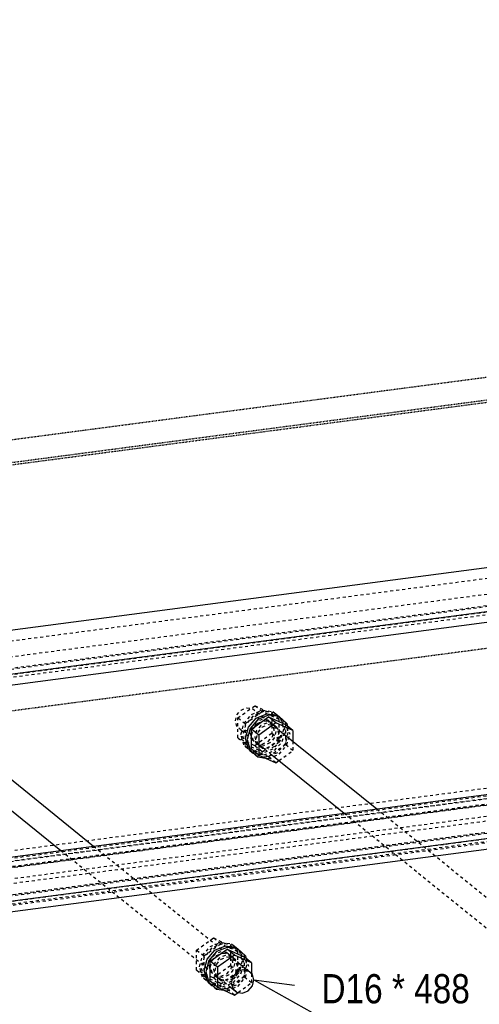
# Model space of a CAD drawing. Header units: millimetres. Extents: x 0 to 5940, y 0 to 2970.
# Tile 5 of 16: x 1399 to 1700, y 1352 to 1997. Entities that reach past the tile are written whole.
import ezdxf

# ---------------------------------------------------------------- set-up
doc = ezdxf.new("R2010")
doc.units = ezdxf.units.MM
doc.linetypes.add('DXK_LINE_DOT2', pattern=[3.9198, 1.9599, -1.9599])
doc.linetypes.add('DXK_LINE_DOT4', pattern=[0.9408, 0.4704, -0.4704])
doc.styles.add('Arial Narrow', font='ARIALN.TTF', dxfattribs={"height": 0.2})

# ---------------------------------------------------------------- blocks, each defined once
blk = doc.blocks.new('Part-2667976-1308 - 1297')
at = {"color": 5, "linetype": 'Continuous'}
for p, q in [((1054.1, 1404.17), (3464.78, 1721.27)), ((1084.82, 1379.42), (3495.49, 1696.52)), ((1084.82, 1372.42), (3495.49, 1689.52))]:
    blk.add_line(p, q, dxfattribs=at)
at = {"color": 8, "linetype": 'DXK_LINE_DOT2'}
for p, q in [((1054.1, 1397.18), (3464.78, 1714.27)), ((1065.15, 1388.27), (3475.83, 1705.37)), ((1072.47, 1381.72), (3483.15, 1698.82)), ((1073.76, 1381.33), (3484.44, 1698.43)), ((1068.52, 1377.05), (3479.2, 1694.14)), ((1079.47, 1376.73), (3481.07, 1692.63))]:
    blk.add_line(p, q, dxfattribs=at)
blk = doc.blocks.new('Part-2667976-1309 - 1297')
at = {"color": 5, "linetype": 'Continuous'}
for p, q in [((895.75, 1531.77), (3306.43, 1848.87)), ((926.47, 1507.02), (3337.15, 1824.11)), ((926.47, 1500.02), (3337.15, 1817.12))]:
    blk.add_line(p, q, dxfattribs=at)
at = {"color": 8, "linetype": 'DXK_LINE_DOT2'}
for p, q in [((895.75, 1524.77), (3306.43, 1841.87)), ((906.8, 1515.87), (3317.48, 1832.97)), ((914.13, 1509.32), (3324.81, 1826.41)), ((915.42, 1508.93), (3326.1, 1826.02)), ((910.17, 1504.64), (3320.85, 1821.74)), ((921.13, 1504.33), (3322.72, 1820.23)), ((910.17, 1389.38), (3306.43, 1704.58)), ((910.17, 1384.37), (3320.85, 1701.47)), ((895.75, 1380.49), (3306.43, 1697.58)), ((908.09, 1378.19), (3318.77, 1695.28)), ((908.84, 1378.85), (3317.48, 1695.68)), ((1054.1, 1401.55), (3322.72, 1699.96)), ((1061.88, 1390.9), (3326.1, 1688.73)), ((1068.08, 1381.36), (3337.15, 1679.83)), ((1068.52, 1374.42), (3337.15, 1672.83))]:
    blk.add_line(p, q, dxfattribs=at)
blk = doc.blocks.new('Part-2667976-1333 - 1297')
at = {"color": 8, "linetype": 'DXK_LINE_DOT2'}
for p, q in [((1358.82, 1520.61), (1362.53, 1522.11)), ((1362.53, 1522.11), (1366.24, 1521.58)), ((1366.24, 1521.58), (1385.34, 1506.19)), ((1366.24, 1521.58), (1368.95, 1519.17)), ((1355.11, 1513.57), (1356.1, 1517.48)), ((1356.1, 1517.48), (1358.82, 1520.61)), ((1368.95, 1519.17), (1369.94, 1515.52)), ((1369.94, 1515.52), (1368.95, 1511.61)), ((1356.1, 1509.92), (1355.11, 1513.57)), ((1358.82, 1507.51), (1356.1, 1509.92)), ((1366.24, 1508.48), (1362.53, 1506.98)), ((1368.95, 1511.61), (1366.24, 1508.48)), ((1358.82, 1507.51), (1377.92, 1492.11)), ((1362.53, 1506.98), (1358.82, 1507.51)), ((1426.29, 1453.13), (1536.27, 1364.51)), ((1447.69, 1455.95), (1543.69, 1378.59))]:
    blk.add_line(p, q, dxfattribs=at)
at = {"color": 5, "linetype": 'Continuous'}
for p, q in [((1385.34, 1506.19), (1447.69, 1455.95)), ((1377.92, 1492.11), (1426.29, 1453.13)), ((1541.51, 1373.39), (1538.8, 1370.26)), ((1545.22, 1374.89), (1541.51, 1373.39)), ((1543.69, 1378.59), (1548.93, 1374.36)), ((1548.93, 1374.36), (1545.22, 1374.89)), ((1551.65, 1371.95), (1548.93, 1374.36)), ((1538.8, 1370.26), (1537.81, 1366.35)), ((1537.81, 1366.35), (1538.8, 1362.7)), ((1552.64, 1368.3), (1551.65, 1371.95)), ((1551.65, 1364.39), (1552.64, 1368.3)), ((1536.27, 1364.51), (1541.51, 1360.29)), ((1538.8, 1362.7), (1541.51, 1360.29)), ((1541.51, 1360.29), (1545.22, 1359.76)), ((1545.22, 1359.76), (1548.93, 1361.26)), ((1548.93, 1361.26), (1551.65, 1364.39))]:
    blk.add_line(p, q, dxfattribs=at)
blk = doc.blocks.new('Part-2667976-1334 - 1297')
at = {"color": 5, "linetype": 'Continuous'}
for p, q in [((1521.94, 1381.89), (1527.03, 1387.75)), ((1528.15, 1386.84), (1523.06, 1380.98)), ((1527.03, 1387.75), (1533.98, 1390.56)), ((1535.11, 1389.66), (1528.15, 1386.84)), ((1533.98, 1390.56), (1540.94, 1389.58)), ((1542.06, 1388.67), (1535.11, 1389.66)), ((1540.94, 1389.58), (1542.06, 1388.67)), ((1547.15, 1384.15), (1542.06, 1388.67)), ((1520.08, 1374.55), (1521.94, 1381.89)), ((1523.06, 1380.98), (1521.2, 1373.65)), ((1547.15, 1384.15), (1547.64, 1382.36)), ((1521.94, 1367.71), (1520.08, 1374.55)), ((1521.2, 1373.65), (1523.06, 1366.8)), ((1527.03, 1363.18), (1521.94, 1367.71)), ((1523.06, 1366.8), (1528.15, 1362.28)), ((1527.03, 1363.18), (1528.15, 1362.28)), ((1528.15, 1362.28), (1533.16, 1361.57))]:
    blk.add_line(p, q, dxfattribs=at)
at = {"color": 8, "linetype": 'DXK_LINE_DOT2'}
for p, q in [((1540.94, 1389.58), (1546.03, 1385.06)), ((1527.16, 1379.5), (1526.1, 1375.35)), ((1530.04, 1382.82), (1527.16, 1379.5)), ((1528.28, 1378.6), (1531.17, 1381.92)), ((1533.98, 1384.42), (1530.04, 1382.82)), ((1531.17, 1381.92), (1535.11, 1383.51)), ((1537.93, 1383.86), (1533.98, 1384.42)), ((1535.11, 1383.51), (1539.05, 1382.95)), ((1537.93, 1383.86), (1539.05, 1382.95)), ((1540.81, 1381.3), (1537.93, 1383.86)), ((1539.05, 1382.95), (1541.93, 1380.39)), ((1541.87, 1377.42), (1540.81, 1381.3)), ((1541.93, 1380.39), (1542.99, 1376.51)), ((1546.03, 1385.06), (1547.89, 1378.21)), ((1547.64, 1382.36), (1549.02, 1377.31)), ((1526.1, 1375.35), (1527.16, 1371.47)), ((1527.23, 1374.44), (1528.28, 1378.6)), ((1528.28, 1370.56), (1527.23, 1374.44)), ((1537.93, 1369.94), (1540.81, 1373.26)), ((1540.81, 1373.26), (1541.87, 1377.42)), ((1542.99, 1376.51), (1541.93, 1372.36)), ((1547.89, 1378.21), (1546.03, 1370.87)), ((1547.15, 1369.97), (1549.02, 1377.31)), ((1527.16, 1371.47), (1530.04, 1368.9)), ((1528.28, 1370.56), (1528.85, 1370.05)), ((1528.85, 1370.05), (1531.17, 1368)), ((1530.04, 1368.9), (1531.17, 1368)), ((1530.04, 1368.9), (1530.99, 1368.77)), ((1530.99, 1368.77), (1533.98, 1368.34)), ((1531.17, 1368), (1535.11, 1367.44)), ((1533.98, 1368.34), (1537.93, 1369.94)), ((1539.05, 1369.03), (1535.11, 1367.44)), ((1541.93, 1372.36), (1539.05, 1369.03)), ((1546.03, 1370.87), (1540.94, 1365.01)), ((1542.06, 1364.11), (1547.15, 1369.97)), ((1533.98, 1362.2), (1527.03, 1363.18)), ((1533.16, 1361.57), (1535.11, 1361.29)), ((1540.94, 1365.01), (1533.98, 1362.2)), ((1535.11, 1361.29), (1542.06, 1364.11))]:
    blk.add_line(p, q, dxfattribs=at)
blk = doc.blocks.new('Part-2667976-1335 - 1297')
at = {"color": 5, "linetype": 'Continuous'}
for p, q in [((1523.98, 1380.56), (1535.11, 1388.58)), ((1539.98, 1384.65), (1535.11, 1388.58)), ((1535.11, 1388.58), (1546.23, 1383.49)), ((1528.85, 1376.64), (1523.98, 1380.56)), ((1523.98, 1367.46), (1523.98, 1380.56)), ((1539.98, 1384.65), (1528.85, 1376.64)), ((1551.1, 1379.57), (1539.98, 1384.65)), ((1551.1, 1379.57), (1546.23, 1383.49)), ((1551.1, 1379.57), (1551.1, 1372.43)), ((1528.85, 1376.64), (1528.85, 1363.54)), ((1528.85, 1363.54), (1523.98, 1367.46)), ((1528.85, 1363.54), (1539.98, 1358.45)), ((1539.98, 1358.45), (1542.36, 1360.17))]:
    blk.add_line(p, q, dxfattribs=at)
at = {"color": 8, "linetype": 'DXK_LINE_DOT2'}
for p, q in [((1546.23, 1383.49), (1546.23, 1370.39)), ((1535.11, 1362.37), (1523.98, 1367.46)), ((1546.23, 1370.39), (1535.11, 1362.37)), ((1542.36, 1360.17), (1551.1, 1366.46)), ((1551.1, 1366.46), (1546.23, 1370.39)), ((1551.1, 1372.43), (1551.1, 1366.46)), ((1539.98, 1358.45), (1535.11, 1362.37))]:
    blk.add_line(p, q, dxfattribs=at)
blk = doc.blocks.new('Part-2667976-1336 - 1297')
at = {"color": 8, "linetype": 'DXK_LINE_DOT2'}
for p, q in [((1524.03, 1390.16), (1530.99, 1392.98)), ((1532.11, 1392.07), (1525.16, 1389.26)), ((1530.99, 1392.98), (1537.94, 1391.99)), ((1539.07, 1391.09), (1532.11, 1392.07)), ((1518.94, 1384.3), (1524.03, 1390.16)), ((1525.16, 1389.26), (1520.07, 1383.4)), ((1530.99, 1386.83), (1527.05, 1385.24)), ((1528.17, 1384.33), (1532.11, 1385.93)), ((1534.93, 1386.28), (1530.99, 1386.83)), ((1532.11, 1385.93), (1536.05, 1385.37)), ((1534.93, 1386.28), (1536.05, 1385.37)), ((1537.81, 1383.71), (1534.93, 1386.28)), ((1537.94, 1391.99), (1539.07, 1391.09)), ((1537.94, 1391.99), (1543.03, 1387.47)), ((1544.16, 1386.57), (1539.07, 1391.09)), ((1543.03, 1387.47), (1544.9, 1380.63)), ((1546.02, 1379.72), (1544.16, 1386.57)), ((1517.08, 1376.97), (1518.94, 1384.3)), ((1520.07, 1383.4), (1518.2, 1376.06)), ((1524.16, 1381.92), (1523.11, 1377.76)), ((1527.05, 1385.24), (1524.16, 1381.92)), ((1524.23, 1376.85), (1525.29, 1381.01)), ((1525.29, 1381.01), (1528.17, 1384.33)), ((1536.05, 1385.37), (1538.94, 1382.81)), ((1538.87, 1379.83), (1537.81, 1383.71)), ((1537.81, 1375.68), (1538.87, 1379.83)), ((1538.94, 1382.81), (1539.99, 1378.93)), ((1544.9, 1380.63), (1543.03, 1373.29)), ((1544.16, 1372.38), (1546.02, 1379.72)), ((1518.94, 1370.12), (1517.08, 1376.97)), ((1518.2, 1376.06), (1520.07, 1369.22)), ((1523.11, 1377.76), (1524.16, 1373.88)), ((1524.16, 1373.88), (1527.05, 1371.32)), ((1525.29, 1372.97), (1524.23, 1376.85)), ((1528.17, 1370.41), (1525.29, 1372.97)), ((1534.93, 1372.35), (1537.81, 1375.68)), ((1538.94, 1374.77), (1536.05, 1371.45)), ((1543.03, 1373.29), (1537.94, 1367.43)), ((1539.99, 1378.93), (1538.94, 1374.77)), ((1524.03, 1365.6), (1518.94, 1370.12)), ((1520.07, 1369.22), (1525.16, 1364.69)), ((1527.05, 1371.32), (1528.17, 1370.41)), ((1527.05, 1371.32), (1530.99, 1370.76)), ((1532.11, 1369.85), (1528.17, 1370.41)), ((1530.99, 1370.76), (1534.93, 1372.35)), ((1537.94, 1367.43), (1530.99, 1364.61)), ((1536.05, 1371.45), (1532.11, 1369.85)), ((1532.11, 1363.71), (1539.07, 1366.52)), ((1539.07, 1366.52), (1544.16, 1372.38)), ((1524.03, 1365.6), (1525.16, 1364.69)), ((1530.99, 1364.61), (1524.03, 1365.6)), ((1525.16, 1364.69), (1532.11, 1363.71))]:
    blk.add_line(p, q, dxfattribs=at)
blk = doc.blocks.new('Part-2667976-1337 - 1297')
at = {"color": 8, "linetype": 'DXK_LINE_DOT2'}
for p, q in [((1514.99, 1387.81), (1526.12, 1395.82)), ((1530.99, 1391.9), (1526.12, 1395.82)), ((1526.12, 1395.82), (1537.24, 1390.74)), ((1519.86, 1383.88), (1514.99, 1387.81)), ((1514.99, 1374.71), (1514.99, 1387.81)), ((1530.99, 1391.9), (1519.86, 1383.88)), ((1542.11, 1386.81), (1530.99, 1391.9)), ((1542.11, 1386.81), (1537.24, 1390.74)), ((1537.24, 1390.74), (1537.24, 1377.63)), ((1542.11, 1373.71), (1542.11, 1386.81)), ((1519.86, 1383.88), (1519.86, 1370.78)), ((1519.86, 1370.78), (1514.99, 1374.71)), ((1526.12, 1369.62), (1514.99, 1374.71)), ((1537.24, 1377.63), (1526.12, 1369.62)), ((1530.99, 1365.7), (1542.11, 1373.71)), ((1542.11, 1373.71), (1537.24, 1377.63)), ((1519.86, 1370.78), (1530.99, 1365.7)), ((1530.99, 1365.7), (1526.12, 1369.62))]:
    blk.add_line(p, q, dxfattribs=at)
blk = doc.blocks.new('Part-2667976-1342 - 1297')
at = {"color": 8, "linetype": 'DXK_LINE_DOT2'}
for p, q in [((1540.55, 1537.96), (1541.54, 1541.87)), ((1541.54, 1541.87), (1544.26, 1545)), ((1544.26, 1545), (1547.96, 1546.5)), ((1547.96, 1546.5), (1551.67, 1545.97)), ((1551.67, 1545.97), (1570.78, 1530.58)), ((1551.67, 1545.97), (1554.39, 1543.56)), ((1554.39, 1543.56), (1555.38, 1539.91)), ((1541.54, 1534.31), (1540.55, 1537.96)), ((1544.26, 1531.9), (1541.54, 1534.31)), ((1554.39, 1536), (1551.67, 1532.87)), ((1555.38, 1539.91), (1554.39, 1536)), ((1544.26, 1531.9), (1563.36, 1516.5)), ((1547.96, 1531.37), (1544.26, 1531.9)), ((1551.67, 1532.87), (1547.96, 1531.37)), ((1611.73, 1477.52), (1721.71, 1388.91)), ((1633.13, 1480.34), (1729.12, 1402.98))]:
    blk.add_line(p, q, dxfattribs=at)
at = {"color": 5, "linetype": 'Continuous'}
for p, q in [((1570.78, 1530.58), (1633.13, 1480.34)), ((1563.36, 1516.5), (1611.73, 1477.52)), ((1730.66, 1399.28), (1726.95, 1397.78)), ((1729.12, 1402.98), (1734.37, 1398.76)), ((1734.37, 1398.76), (1730.66, 1399.28)), ((1737.08, 1396.34), (1734.37, 1398.76)), ((1724.24, 1394.66), (1723.24, 1390.74)), ((1726.95, 1397.78), (1724.24, 1394.66)), ((1738.08, 1392.69), (1737.08, 1396.34)), ((1737.08, 1388.78), (1738.08, 1392.69)), ((1721.71, 1388.91), (1726.95, 1384.68)), ((1723.24, 1390.74), (1724.24, 1387.09)), ((1724.24, 1387.09), (1726.95, 1384.68)), ((1730.66, 1384.15), (1734.37, 1385.66)), ((1734.37, 1385.66), (1737.08, 1388.78)), ((1726.95, 1384.68), (1730.66, 1384.15))]:
    blk.add_line(p, q, dxfattribs=at)
blk = doc.blocks.new('Part-2667976-1347 - 1297')
at = {"color": 5, "linetype": 'Continuous'}
for p, q in [((1554.12, 1539.74), (1561.08, 1542.55)), ((1562.2, 1541.65), (1555.25, 1538.83)), ((1561.08, 1542.55), (1568.03, 1541.57)), ((1569.15, 1540.66), (1562.2, 1541.65)), ((1568.03, 1541.57), (1569.15, 1540.66)), ((1574.24, 1536.14), (1569.15, 1540.66)), ((1547.17, 1526.54), (1549.03, 1533.88)), ((1549.03, 1533.88), (1554.12, 1539.74)), ((1555.25, 1538.83), (1550.15, 1532.97)), ((1574.24, 1536.14), (1574.73, 1534.35)), ((1550.15, 1532.97), (1548.29, 1525.64)), ((1549.03, 1519.69), (1547.17, 1526.54)), ((1548.29, 1525.64), (1550.15, 1518.79)), ((1554.12, 1515.17), (1549.03, 1519.69)), ((1550.15, 1518.79), (1555.25, 1514.27)), ((1554.12, 1515.17), (1555.25, 1514.27)), ((1555.25, 1514.27), (1560.25, 1513.56))]:
    blk.add_line(p, q, dxfattribs=at)
at = {"color": 8, "linetype": 'DXK_LINE_DOT2'}
for p, q in [((1568.03, 1541.57), (1573.12, 1537.05)), ((1557.13, 1534.81), (1554.25, 1531.49)), ((1555.37, 1530.59), (1558.26, 1533.91)), ((1561.08, 1536.41), (1557.13, 1534.81)), ((1558.26, 1533.91), (1562.2, 1535.5)), ((1565.02, 1535.85), (1561.08, 1536.41)), ((1562.2, 1535.5), (1566.14, 1534.94)), ((1565.02, 1535.85), (1566.14, 1534.94)), ((1567.9, 1533.29), (1565.02, 1535.85)), ((1566.14, 1534.94), (1569.02, 1532.38)), ((1573.12, 1537.05), (1574.98, 1530.2)), ((1574.73, 1534.35), (1576.11, 1529.29)), ((1554.25, 1531.49), (1553.19, 1527.33)), ((1554.32, 1526.43), (1555.37, 1530.59)), ((1568.96, 1529.41), (1567.9, 1533.29)), ((1567.9, 1525.25), (1568.96, 1529.41)), ((1569.02, 1532.38), (1570.08, 1528.5)), ((1570.08, 1528.5), (1569.02, 1524.34)), ((1574.98, 1530.2), (1573.12, 1522.86)), ((1574.24, 1521.96), (1576.11, 1529.29)), ((1553.19, 1527.33), (1554.25, 1523.45)), ((1554.25, 1523.45), (1557.13, 1520.89)), ((1555.37, 1522.55), (1554.32, 1526.43)), ((1555.37, 1522.55), (1555.94, 1522.04)), ((1555.94, 1522.04), (1558.26, 1519.99)), ((1561.08, 1520.33), (1565.02, 1521.93)), ((1566.14, 1521.02), (1562.2, 1519.43)), ((1565.02, 1521.93), (1567.9, 1525.25)), ((1569.02, 1524.34), (1566.14, 1521.02)), ((1573.12, 1522.86), (1568.03, 1517)), ((1569.15, 1516.1), (1574.24, 1521.96)), ((1561.08, 1514.19), (1554.12, 1515.17)), ((1557.13, 1520.89), (1558.26, 1519.99)), ((1557.13, 1520.89), (1561.08, 1520.33)), ((1558.26, 1519.99), (1562.2, 1519.43)), ((1568.03, 1517), (1561.08, 1514.19)), ((1562.2, 1513.28), (1569.15, 1516.1)), ((1560.25, 1513.56), (1562.2, 1513.28))]:
    blk.add_line(p, q, dxfattribs=at)
blk = doc.blocks.new('Part-2667976-1348 - 1297')
at = {"color": 5, "linetype": 'Continuous'}
for p, q in [((1551.07, 1532.55), (1562.2, 1540.57)), ((1567.07, 1536.64), (1562.2, 1540.57)), ((1562.2, 1540.57), (1573.33, 1535.48)), ((1567.07, 1536.64), (1555.94, 1528.63)), ((1578.2, 1531.56), (1567.07, 1536.64)), ((1578.2, 1531.56), (1573.33, 1535.48)), ((1555.94, 1528.63), (1551.07, 1532.55)), ((1551.07, 1519.45), (1551.07, 1532.55)), ((1555.94, 1528.63), (1555.94, 1515.53)), ((1578.2, 1531.56), (1578.2, 1524.6)), ((1555.94, 1515.53), (1551.07, 1519.45)), ((1555.94, 1515.53), (1567.07, 1510.44)), ((1567.07, 1510.44), (1569.08, 1511.89))]:
    blk.add_line(p, q, dxfattribs=at)
at = {"color": 8, "linetype": 'DXK_LINE_DOT2'}
for p, q in [((1573.33, 1535.48), (1573.33, 1522.38)), ((1573.33, 1522.38), (1562.2, 1514.36)), ((1578.2, 1518.45), (1573.33, 1522.38)), ((1578.2, 1524.6), (1578.2, 1518.45)), ((1562.2, 1514.36), (1551.07, 1519.45)), ((1569.08, 1511.89), (1578.2, 1518.45)), ((1567.07, 1510.44), (1562.2, 1514.36))]:
    blk.add_line(p, q, dxfattribs=at)
blk = doc.blocks.new('Part-2667976-1349 - 1297')
at = {"color": 8, "linetype": 'DXK_LINE_DOT2'}
for p, q in [((1546.03, 1536.29), (1551.12, 1542.15)), ((1552.25, 1541.25), (1547.16, 1535.39)), ((1551.12, 1542.15), (1558.08, 1544.97)), ((1559.2, 1544.06), (1552.25, 1541.25)), ((1558.08, 1544.97), (1565.03, 1543.98)), ((1566.16, 1543.08), (1559.2, 1544.06)), ((1565.03, 1543.98), (1566.16, 1543.08)), ((1565.03, 1543.98), (1570.12, 1539.46)), ((1571.25, 1538.56), (1566.16, 1543.08)), ((1544.17, 1528.96), (1546.03, 1536.29)), ((1547.16, 1535.39), (1545.29, 1528.05)), ((1551.25, 1533.91), (1550.2, 1529.75)), ((1554.14, 1537.23), (1551.25, 1533.91)), ((1552.38, 1533), (1555.26, 1536.32)), ((1558.08, 1538.82), (1554.14, 1537.23)), ((1555.26, 1536.32), (1559.2, 1537.92)), ((1562.02, 1538.26), (1558.08, 1538.82)), ((1559.2, 1537.92), (1563.14, 1537.36)), ((1562.02, 1538.26), (1563.14, 1537.36)), ((1564.9, 1535.7), (1562.02, 1538.26)), ((1563.14, 1537.36), (1566.03, 1534.8)), ((1565.96, 1531.82), (1564.9, 1535.7)), ((1566.03, 1534.8), (1567.08, 1530.92)), ((1570.12, 1539.46), (1571.99, 1532.61)), ((1573.11, 1531.71), (1571.25, 1538.56)), ((1546.03, 1522.11), (1544.17, 1528.96)), ((1545.29, 1528.05), (1547.16, 1521.2)), ((1550.2, 1529.75), (1551.25, 1525.87)), ((1551.32, 1528.84), (1552.38, 1533)), ((1552.38, 1524.96), (1551.32, 1528.84)), ((1562.02, 1524.34), (1564.9, 1527.66)), ((1564.9, 1527.66), (1565.96, 1531.82)), ((1567.08, 1530.92), (1566.03, 1526.76)), ((1571.99, 1532.61), (1570.12, 1525.28)), ((1571.25, 1524.37), (1573.11, 1531.71)), ((1551.12, 1517.59), (1546.03, 1522.11)), ((1547.16, 1521.2), (1552.25, 1516.68)), ((1551.25, 1525.87), (1554.14, 1523.31)), ((1555.26, 1522.4), (1552.38, 1524.96)), ((1554.14, 1523.31), (1555.26, 1522.4)), ((1554.14, 1523.31), (1558.08, 1522.75)), ((1559.2, 1521.84), (1555.26, 1522.4)), ((1558.08, 1522.75), (1562.02, 1524.34)), ((1563.14, 1523.44), (1559.2, 1521.84)), ((1566.03, 1526.76), (1563.14, 1523.44)), ((1570.12, 1525.28), (1565.03, 1519.42)), ((1566.16, 1518.51), (1571.25, 1524.37)), ((1551.12, 1517.59), (1552.25, 1516.68)), ((1558.08, 1516.6), (1551.12, 1517.59)), ((1552.25, 1516.68), (1559.2, 1515.7)), ((1565.03, 1519.42), (1558.08, 1516.6)), ((1559.2, 1515.7), (1566.16, 1518.51))]:
    blk.add_line(p, q, dxfattribs=at)
blk = doc.blocks.new('Part-2667976-1350 - 1297')
at = {"color": 8, "linetype": 'DXK_LINE_DOT2'}
for p, q in [((1542.08, 1539.8), (1553.21, 1547.81)), ((1558.08, 1543.89), (1553.21, 1547.81)), ((1553.21, 1547.81), (1564.33, 1542.72)), ((1558.08, 1543.89), (1546.95, 1535.87)), ((1569.2, 1538.8), (1558.08, 1543.89)), ((1569.2, 1538.8), (1564.33, 1542.72)), ((1564.33, 1542.72), (1564.33, 1529.62)), ((1546.95, 1535.87), (1542.08, 1539.8)), ((1542.08, 1526.7), (1542.08, 1539.8)), ((1546.95, 1535.87), (1546.95, 1522.77)), ((1569.2, 1525.7), (1569.2, 1538.8)), ((1564.33, 1529.62), (1553.21, 1521.61)), ((1569.2, 1525.7), (1564.33, 1529.62)), ((1546.95, 1522.77), (1542.08, 1526.7)), ((1553.21, 1521.61), (1542.08, 1526.7)), ((1546.95, 1522.77), (1558.08, 1517.68)), ((1558.08, 1517.68), (1553.21, 1521.61)), ((1558.08, 1517.68), (1569.2, 1525.7))]:
    blk.add_line(p, q, dxfattribs=at)
blk = doc.blocks.new('Part-2667976-2640 - 1297')
at = {"color": 4, "linetype": 'DXK_LINE_DOT4'}
blk.add_line((3515.13, 1984.31), (783.88, 1625.05), dxfattribs=at)
at = {"color": 6, "linetype": 'DXK_LINE_DOT4'}
blk.add_line((3501.22, 1984.02), (783.88, 1626.59), dxfattribs=at)
blk = doc.blocks.new('Part-2667976-2642 - 1297')
at = {"color": 6, "linetype": 'DXK_LINE_DOT4'}
for p, q in [((3485.3, 1996.85), (767.96, 1639.42)), ((957.02, 1487.07), (3674.37, 1844.5))]:
    blk.add_line(p, q, dxfattribs=at)
blk = doc.blocks.new('Mark-2667976-2841 - 1297')
at = {"color": 7, "linetype": 'Continuous'}
for p, q in [((1552.64, 1368.3), (1590.89, 1347.04)), ((1552.64, 1368.3), (1579.35, 1364.9)), ((1590.89, 1347.04), (1700.16, 1347.04))]:
    blk.add_line(p, q, dxfattribs=at)
at = {"color": 0, "linetype": 'Continuous'}
for points in [[(1637.08, 1353.04), (1637.08, 1373.04), (1596.89, 1373.04), (1596.89, 1353.04)], [(1651.6, 1353.04), (1651.6, 1373.04), (1643.08, 1373.04), (1643.08, 1353.04)], [(1694.16, 1353.04), (1694.16, 1373.04), (1657.6, 1373.04), (1657.6, 1353.04)]]:
    blk.add_wipeout(points, dxfattribs=at)
for points in [[(1637.08, 1353.04), (1637.08, 1373.04), (1596.89, 1373.04), (1596.89, 1353.04)], [(1651.6, 1353.04), (1651.6, 1373.04), (1643.08, 1373.04), (1643.08, 1353.04)], [(1694.16, 1353.04), (1694.16, 1373.04), (1657.6, 1373.04), (1657.6, 1353.04)]]:
    blk.add_wipeout(points, dxfattribs=at)
at = {"color": 7, "linetype": 'Continuous', "style": 'Arial Narrow'}
for s, height, p in [('*', 19.09, (1643.08, 1353.04)), ('D16', 19.089, (1596.89, 1353.04)), ('488', 19.089, (1657.6, 1353.04))]:
    blk.add_text(s, height=height, dxfattribs=at).set_placement(p)

msp = doc.modelspace()

# ---------------------------------------------------------------- block references
for name in ['Part-2667976-2640 - 1297', 'Part-2667976-2642 - 1297', 'Part-2667976-1309 - 1297', 'Part-2667976-1308 - 1297', 'Part-2667976-1350 - 1297', 'Part-2667976-1342 - 1297', 'Part-2667976-1349 - 1297', 'Part-2667976-1347 - 1297', 'Part-2667976-1348 - 1297', 'Part-2667976-1333 - 1297', 'Part-2667976-1337 - 1297', 'Part-2667976-1336 - 1297', 'Part-2667976-1334 - 1297', 'Part-2667976-1335 - 1297']:
    msp.add_blockref(name, (0, 0))

# ---------------------------------------------------------------- next in the draw order: block references
msp.add_blockref('Mark-2667976-2841 - 1297', (0, 0))

doc.saveas('drawing.dxf')
